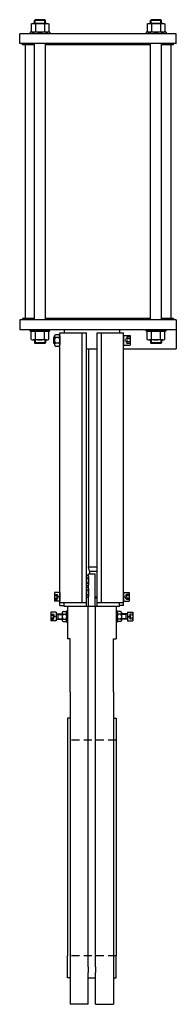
# Model space of a CAD drawing. Header units: millimetres. Extents: x 275 to 565, y 155 to 1982.
import ezdxf

# ---------------------------------------------------------------- set-up
doc = ezdxf.new("R2010")
doc.units = ezdxf.units.MM
doc.linetypes.add('RAYITAS', pattern=[0.375, 0.25, -0.125])
doc.linetypes.add('TRAZOS', pattern=[0.75, 0.5, -0.25])
doc.layers.add('CYL-XDN400B', color=7, linetype='Continuous')

msp = doc.modelspace()

# ---------------------------------------------------------------- linework, layer by layer
at = {"layer": 'CYL-XDN400B'}
for points in [[(295.9, 1974.4, -0.176991), (304.1, 1974.4, -0.088495), (320.6, 1974.4, -0.176991), (328.8, 1974.4)], [(510.9, 1974.4, -0.176991), (519.1, 1974.4, -0.088495), (535.6, 1974.4, -0.176991), (543.8, 1974.4)], [(295.9, 1959.8, 0.176991), (304.1, 1959.8, 0.088495), (320.6, 1959.8, 0.176991), (328.8, 1959.8)], [(510.9, 1959.8, 0.176991), (519.1, 1959.8, 0.088495), (535.6, 1959.8, 0.176991), (543.8, 1959.8)], [(295.9, 1403.4, -0.176991), (304.1, 1403.4, -0.088495), (320.6, 1403.4, -0.176991), (328.8, 1403.4)], [(295.9, 1388.8, 0.176991), (304.1, 1388.8, 0.088495), (320.6, 1388.8, 0.176991), (328.8, 1388.8)], [(341.9, 1392.4, 0.473934), (341.9, 1381.8)], [(346.9, 1381.8, 0.473934), (346.9, 1392.4)], [(510.9, 1403.4, -0.176991), (519.1, 1403.4, -0.088495), (535.6, 1403.4, -0.176991), (543.8, 1403.4)], [(510.9, 1388.8, 0.176991), (519.1, 1388.8, 0.088495), (535.6, 1388.8, 0.176991), (543.8, 1388.8)], [(400.4, 950.6, -0.846561), (400.4, 945.8, -0.42328), (400.4, 936.4, -0.846561), (400.4, 931.7)], [(400.4, 928.6, -0.846561), (400.4, 923.8, -0.42328), (400.4, 914.4, -0.846561), (400.4, 909.7)], [(355.4, 884.1, 0.846561), (355.4, 879.3, 0.42328), (355.4, 869.9, 0.846561), (355.4, 865.2)], [(359.4, 884.1, -0.846561), (359.4, 879.3, -0.42328), (359.4, 869.9, -0.846561), (359.4, 865.2)], [(457.4, 884.1, 0.846561), (457.4, 879.3, 0.42328), (457.4, 869.9, 0.846561), (457.4, 865.2)], [(461.4, 884.1, -0.846561), (461.4, 879.3, -0.42328), (461.4, 869.9, -0.846561), (461.4, 865.2)]]:
    msp.add_lwpolyline(points, format="xyb", dxfattribs=at)
for points in [[(295.9, 1974.4), (295.9, 1959.8)], [(324.7, 1975.1), (300, 1975.1)], [(303.6, 1982.1), (302.4, 1980.9)], [(322.4, 1980.9), (302.4, 1980.9)], [(302.4, 1975.1), (302.4, 1980.9)], [(303.6, 1975.1), (303.6, 1982.1)], [(321.1, 1982.1), (303.6, 1982.1)], [(304.1, 1974.4), (304.1, 1959.8)], [(320.6, 1974.4), (320.6, 1959.8)], [(321.1, 1975.1), (321.1, 1982.1)], [(321.1, 1982.1), (322.4, 1980.9)], [(322.4, 1975.1), (322.4, 1980.9)], [(328.8, 1974.4), (328.8, 1959.8)], [(510.9, 1974.4), (510.9, 1959.8)], [(539.7, 1975.1), (515, 1975.1)], [(518.6, 1982.1), (517.4, 1980.9)], [(537.4, 1980.9), (517.4, 1980.9)], [(517.4, 1975.1), (517.4, 1980.9)], [(536.1, 1982.1), (518.6, 1982.1)], [(518.6, 1975.1), (518.6, 1982.1)], [(519.1, 1974.4), (519.1, 1959.8)], [(535.6, 1974.4), (535.6, 1959.8)], [(536.1, 1982.1), (537.4, 1980.9)], [(536.1, 1975.1), (536.1, 1982.1)], [(537.4, 1975.1), (537.4, 1980.9)], [(543.8, 1974.4), (543.8, 1959.8)], [(564.9, 1956.1), (274.9, 1956.1)], [(274.9, 1938.1), (274.9, 1956.1)], [(330.9, 1959.1), (293.9, 1959.1)], [(293.9, 1959.1), (293.9, 1956.1)], [(330.9, 1959.1), (330.9, 1956.1)], [(545.9, 1959.1), (508.9, 1959.1)], [(508.9, 1959.1), (508.9, 1956.1)], [(545.9, 1959.1), (545.9, 1956.1)], [(564.9, 1938.1), (564.9, 1956.1)], [(564.9, 1938.1), (274.9, 1938.1)], [(279.9, 1935.6), (279.9, 1938.1)], [(302.4, 1425.1), (302.4, 1938.1)], [(322.4, 1425.1), (322.4, 1938.1)], [(517.4, 1425.1), (517.4, 1938.1)], [(537.4, 1425.1), (537.4, 1938.1)], [(559.9, 1935.6), (559.9, 1938.1)], [(302.4, 1935.6), (279.9, 1935.6)], [(284.9, 1935.6), (284.9, 1427.6)], [(517.4, 1935.6), (322.4, 1935.6)], [(559.9, 1935.6), (537.4, 1935.6)], [(554.9, 1935.6), (554.9, 1427.6)], [(564.9, 1425.1), (274.9, 1425.1)], [(274.9, 1425.1), (274.9, 1407.1)], [(279.9, 1427.6), (279.9, 1425.1)], [(302.4, 1427.6), (279.9, 1427.6)], [(517.4, 1427.6), (322.4, 1427.6)], [(559.9, 1427.6), (537.4, 1427.6)], [(559.9, 1427.6), (559.9, 1425.1)], [(564.9, 1425.1), (564.9, 1371.1)], [(274.9, 1407.1), (564.9, 1407.1)], [(293.9, 1404.1), (293.9, 1407.1)], [(330.9, 1404.1), (330.9, 1407.1)], [(357.4, 1407.1), (357.4, 1401.1)], [(459.4, 1407.1), (459.4, 1401.1)], [(508.9, 1404.1), (508.9, 1407.1)], [(545.9, 1404.1), (545.9, 1407.1)], [(330.9, 1404.1), (293.9, 1404.1)], [(295.9, 1388.8), (295.9, 1403.4)], [(304.1, 1388.8), (304.1, 1403.4)], [(320.6, 1388.8), (320.6, 1403.4)], [(328.8, 1388.8), (328.8, 1403.4)], [(338.4, 1393.1), (337.4, 1392.1)], [(337.4, 1392.1), (337.4, 1382.1)], [(339.4, 1392.1), (337.4, 1392.1)], [(338.4, 1393.1), (338.4, 1381.1)], [(339.4, 1393.1), (338.4, 1393.1)], [(339.4, 1395), (339.4, 1379.2)], [(349.4, 895.1), (349.4, 1401.1)], [(349.4, 1401.1), (398.4, 1401.1)], [(349.4, 1395), (349.4, 1379.2)], [(390.4, 900.9), (390.4, 1401.1)], [(398.4, 893.1), (398.4, 1401.1)], [(418.4, 893.1), (418.4, 1401.1)], [(418.4, 1401.1), (467.4, 1401.1)], [(426.4, 900.9), (426.4, 1401.1)], [(467.4, 895.1), (467.4, 1401.1)], [(467.4, 1396.1), (467.4, 1378.1)], [(467.4, 1396.1), (479.4, 1396.1)], [(479.4, 1396.1), (479.4, 1378.1)], [(545.9, 1404.1), (508.9, 1404.1)], [(510.9, 1388.8), (510.9, 1403.4)], [(519.1, 1388.8), (519.1, 1403.4)], [(535.6, 1388.8), (535.6, 1403.4)], [(543.8, 1388.8), (543.8, 1403.4)], [(324.7, 1388.1), (300, 1388.1)], [(302.4, 1388.1), (302.4, 1382.4)], [(322.4, 1382.4), (302.4, 1382.4)], [(303.6, 1381.1), (302.4, 1382.4)], [(303.6, 1388.1), (303.6, 1381.1)], [(321.1, 1381.1), (303.6, 1381.1)], [(321.1, 1388.1), (321.1, 1381.1)], [(321.1, 1381.1), (322.4, 1382.4)], [(322.4, 1388.1), (322.4, 1382.4)], [(337.4, 1382.1), (338.4, 1381.1)], [(339.4, 1382.1), (337.4, 1382.1)], [(339.4, 1381.1), (338.4, 1381.1)], [(398.4, 1371.1), (418.4, 1371.1)], [(402.4, 1371.1), (402.4, 966.6)], [(467.4, 1378.1), (479.4, 1378.1)], [(467.4, 1371.1), (564.9, 1371.1)], [(539.7, 1388.1), (515, 1388.1)], [(517.4, 1388.1), (517.4, 1382.4)], [(518.6, 1381.1), (517.4, 1382.4)], [(537.4, 1382.4), (517.4, 1382.4)], [(518.6, 1388.1), (518.6, 1381.1)], [(536.1, 1381.1), (518.6, 1381.1)], [(536.1, 1388.1), (536.1, 1381.1)], [(536.1, 1381.1), (537.4, 1382.4)], [(537.4, 1388.1), (537.4, 1382.4)], [(400.4, 950.6), (398.4, 950.6)], [(404.4, 959.1), (402.4, 966.6)], [(402.4, 966.6), (418.4, 966.6)], [(402.4, 893.1), (402.4, 954.1)], [(402.4, 954.1), (414.4, 954.1)], [(404.4, 959.1), (404.4, 954.1)], [(404.4, 959.1), (418.4, 959.1)], [(414.4, 893.1), (414.4, 954.1)], [(400.4, 945.8), (398.4, 945.8)], [(400.4, 936.4), (398.4, 936.4)], [(402.4, 948.2), (402.4, 934)], [(339.4, 919.1), (339.4, 903.1)], [(349.4, 919.1), (339.4, 919.1)], [(349.4, 919.1), (349.4, 903.1)], [(400.4, 931.7), (398.4, 931.7)], [(400.4, 928.6), (398.4, 928.6)], [(400.4, 923.8), (398.4, 923.8)], [(400.4, 914.4), (398.4, 914.4)], [(402.4, 926.2), (402.4, 912)], [(467.4, 919.1), (477.4, 919.1)], [(467.4, 919.1), (467.4, 903.1)], [(477.4, 919.1), (477.4, 903.1)], [(349.4, 903.1), (339.4, 903.1)], [(349.4, 900.9), (398.4, 900.9)], [(357.4, 893.1), (357.4, 900.9)], [(400.4, 909.7), (398.4, 909.7)], [(398.4, 900.9), (398.4, 909.6)], [(414.4, 911.1), (418.4, 911.1)], [(414.4, 909.1), (418.4, 909.1)], [(418.4, 900.9), (418.4, 909.1)], [(418.4, 900.9), (467.4, 900.9)], [(459.4, 893.1), (459.4, 900.9)], [(467.4, 903.1), (477.4, 903.1)], [(342.4, 882.6), (332.4, 882.6)], [(332.4, 882.6), (332.4, 866.6)], [(342.4, 882.6), (342.4, 866.6)], [(342.4, 879.6), (353.4, 879.6)], [(345.4, 879.6), (345.4, 869.6)], [(345.4, 878.6), (353.4, 878.6)], [(349.4, 895.1), (357.4, 895.1)], [(353.4, 881.7), (353.4, 867.5)], [(355.4, 884.1), (359.4, 884.1)], [(355.4, 879.3), (359.4, 879.3)], [(459.4, 893.1), (357.4, 893.1)], [(361.4, 885.1), (361.4, 864.1)], [(361.4, 885.1), (363.4, 885.1)], [(363.4, 893.1), (363.4, 833.1)], [(363.4, 885.1), (363.4, 864.1)], [(401.4, 224.4), (401.4, 893.1)], [(415.4, 224.4), (415.4, 893.1)], [(453.4, 893.1), (453.4, 833.1)], [(453.4, 885.1), (453.4, 864.1)], [(455.4, 885.1), (453.4, 885.1)], [(455.4, 885.1), (455.4, 864.1)], [(461.4, 884.1), (457.4, 884.1)], [(461.4, 879.3), (457.4, 879.3)], [(467.4, 895.1), (459.4, 895.1)], [(463.4, 881.7), (463.4, 867.5)], [(474.4, 879.6), (463.4, 879.6)], [(471.4, 878.6), (463.4, 878.6)], [(471.4, 879.6), (471.4, 869.6)], [(474.4, 882.6), (474.4, 866.6)], [(474.4, 882.6), (484.4, 882.6)], [(484.4, 882.6), (484.4, 866.6)], [(342.4, 866.6), (332.4, 866.6)], [(342.4, 869.6), (353.4, 869.6)], [(345.4, 870.6), (353.4, 870.6)], [(355.4, 869.9), (359.4, 869.9)], [(355.4, 865.2), (359.4, 865.2)], [(361.4, 864.1), (363.4, 864.1)], [(455.4, 864.1), (453.4, 864.1)], [(461.4, 869.9), (457.4, 869.9)], [(461.4, 865.2), (457.4, 865.2)], [(471.4, 870.6), (463.4, 870.6)], [(474.4, 869.6), (463.4, 869.6)], [(474.4, 866.6), (484.4, 866.6)], [(368.4, 833.1), (363.4, 833.1)], [(368.4, 735.1), (368.4, 833.1)], [(448.4, 735.1), (448.4, 833.1)], [(448.4, 833.1), (453.4, 833.1)], [(368.4, 735.1), (368.4, 155.1)], [(448.4, 735.1), (448.4, 155.1)], [(363.4, 686.1), (363.4, 645.1)], [(368.4, 686.1), (363.4, 686.1)], [(448.4, 686.1), (453.4, 686.1)], [(453.4, 686.1), (453.4, 645.1)], [(363.4, 645.1), (363.4, 245.1)], [(453.4, 645.1), (453.4, 245.1)], [(363.4, 204.1), (363.4, 245.1)], [(453.4, 204.1), (453.4, 245.1)], [(401.4, 224.4), (401.4, 213.9)], [(415.4, 224.4), (415.4, 213.9)], [(368.4, 204.1), (363.4, 204.1)], [(401.4, 155.1), (401.4, 213.9)], [(401.4, 204.1), (415.4, 204.1)], [(415.4, 155.1), (415.4, 213.9)], [(448.4, 204.1), (453.4, 204.1)], [(401.4, 155.1), (368.4, 155.1)], [(415.4, 155.1), (448.4, 155.1)]]:
    msp.add_lwpolyline(points, dxfattribs=at)
for points in [[(341.9, 1392.4, -0.947867), (341.9, 1397.7), (346.9, 1397.7, -0.947867), (346.9, 1392.4)], [(346.9, 1376.6, 0.947867), (346.9, 1381.8), (341.9, 1381.8, 0.947867), (341.9, 1376.6)]]:
    msp.add_lwpolyline(points, format="xyb", close=True, dxfattribs=at)
at = {"layer": 'CYL-XDN400B', "linetype": 'RAYITAS', "ltscale": 6}
for points in [[(473.3, 1392.7), (470.1, 1387.1)], [(479.4, 1392.8), (473.5, 1392.8)], [(479.4, 1390), (473.6, 1390)], [(473.3, 1381.5), (470.1, 1387.1)], [(479.4, 1381.4), (473.5, 1381.4)], [(479.4, 1384.3), (473.6, 1384.3)], [(339.4, 915.7), (344.2, 915.7)], [(344.4, 915.6), (347, 911.1)], [(472.3, 915.6), (469.7, 911.1)], [(477.4, 915.7), (472.5, 915.7)], [(339.4, 913.4), (344.1, 913.4)], [(339.4, 908.8), (344.1, 908.8)], [(339.4, 906.5), (344.2, 906.5)], [(344.4, 906.7), (347, 911.1)], [(472.3, 906.7), (469.7, 911.1)], [(477.4, 906.5), (472.5, 906.5)], [(477.4, 913.4), (472.6, 913.4)], [(477.4, 908.8), (472.6, 908.8)], [(332.4, 879.2), (337.2, 879.2)], [(337.4, 879.1), (340, 874.6)], [(479.3, 879.1), (476.7, 874.6)], [(484.4, 879.2), (479.5, 879.2)], [(332.4, 876.9), (337.1, 876.9)], [(332.4, 872.3), (337.1, 872.3)], [(332.4, 870), (337.2, 870)], [(337.4, 870.2), (340, 874.6)], [(479.3, 870.2), (476.7, 874.6)], [(484.4, 870), (479.5, 870)], [(484.4, 876.9), (479.6, 876.9)], [(484.4, 872.3), (479.6, 872.3)]]:
    msp.add_lwpolyline(points, dxfattribs=at)
for points in [[(473.5, 1392.8, 0.267949), (473.3, 1392.7)], [(473.6, 1392.8, 0.174978), (473.6, 1390)], [(473.6, 1390, 0.087489), (473.6, 1384.3)], [(473.3, 1381.5, 0.267949), (473.5, 1381.4)], [(473.6, 1384.3, 0.174978), (473.6, 1381.4)], [(344.1, 913.4, 0.218579), (344.1, 915.7)], [(344.4, 915.6, 0.267949), (344.2, 915.7)], [(472.5, 915.7, 0.267949), (472.3, 915.6)], [(472.6, 915.7, 0.218579), (472.6, 913.4)], [(344.1, 908.8, 0.10929), (344.1, 913.4)], [(344.1, 906.5, 0.218579), (344.1, 908.8)], [(344.2, 906.5, 0.267949), (344.4, 906.7)], [(472.3, 906.7, 0.267949), (472.5, 906.5)], [(472.6, 913.4, 0.10929), (472.6, 908.8)], [(472.6, 908.8, 0.218579), (472.6, 906.5)], [(337.1, 876.9, 0.218579), (337.1, 879.2)], [(337.4, 879.1, 0.267949), (337.2, 879.2)], [(479.5, 879.2, 0.267949), (479.3, 879.1)], [(479.6, 879.2, 0.218579), (479.6, 876.9)], [(337.1, 872.3, 0.10929), (337.1, 876.9)], [(337.1, 870, 0.218579), (337.1, 872.3)], [(337.2, 870, 0.267949), (337.4, 870.2)], [(479.3, 870.2, 0.267949), (479.5, 870)], [(479.6, 876.9, 0.10929), (479.6, 872.3)], [(479.6, 872.3, 0.218579), (479.6, 870)]]:
    msp.add_lwpolyline(points, format="xyb", dxfattribs=at)
at = {"layer": 'CYL-XDN400B', "linetype": 'TRAZOS', "ltscale": 30}
for points in [[(453.4, 645.1), (363.4, 645.1)], [(453.4, 245.1), (363.4, 245.1)]]:
    msp.add_lwpolyline(points, dxfattribs=at)

doc.saveas('drawing.dxf')
